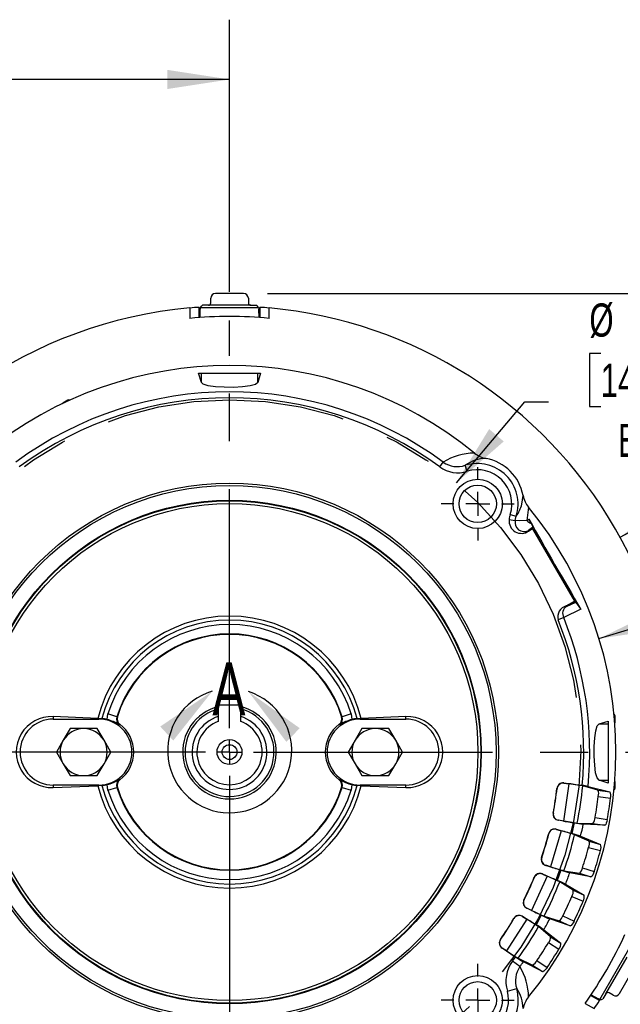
# Model space of a CAD drawing. Header units: inches. Extents: x 0 to 44, y 0 to 34.
# Tile 12 of 18: x 34.3 to 39.3, y 10.5 to 18.8. Entities that reach past the tile are written whole.
import ezdxf

# ---------------------------------------------------------------- set-up
doc = ezdxf.new("R2010")
doc.units = ezdxf.units.IN
doc.header["$LTSCALE"] = 4
doc.header["$MEASUREMENT"] = 0
doc.linetypes.add('CENTERX2', pattern=[0.8, 0.5, -0.1, 0.1, -0.1])
doc.layers.add('CENTER', color=40, linetype='CENTERX2')
doc.layers.add('DIMENSIONS', color=140, linetype='Continuous', lineweight=25)
doc.layers.add('TEXT', color=140, linetype='Continuous', lineweight=25)
doc.styles.add('SLDTEXTSTYLE0', font='TXT', dxfattribs={"width": 0.7})
doc.dimstyles.new('SLDDIMSTYLE1', dxfattribs={"dimtxt": 0.277778, "dimasz": 0.52, "dimexe": 0, "dimexo": 0.0625, "dimgap": 0.069444, "dimtad": 0, "dimtih": 1, "dimtoh": 1, "dimrnd": 1e-09, "dimzin": 12, "dimdsep": 46, "dimtxsty": 'SLDTEXTSTYLE0', "dimsah": 1, "dimcen": 0.09, "dimadec": 0, "dimazin": 3, "dimtfac": 1, "dimtofl": 0, "dimtmove": 0, "dimatfit": 3, "dimfxl": 0, "dimfrac": 2, "dimtolj": 1, "dimtzin": 12, "dimarcsym": 0})
doc.dimstyles.new('SLDDIMSTYLE2', dxfattribs={"dimtxt": 0.277778, "dimasz": 0.52, "dimexe": 0, "dimexo": 0.0625, "dimgap": 0.069444, "dimtad": 0, "dimtih": 1, "dimtoh": 1, "dimrnd": 1e-09, "dimzin": 4, "dimdsep": 46, "dimtxsty": 'SLDTEXTSTYLE0', "dimsah": 1, "dimcen": 0.09, "dimadec": 0, "dimazin": 1, "dimtfac": 1, "dimtofl": 0, "dimtmove": 0, "dimatfit": 3, "dimfxl": 0, "dimfrac": 2, "dimtolj": 1, "dimtzin": 12, "dimarcsym": 0})
doc.dimstyles.new('SLDDIMSTYLE5', dxfattribs={"dimtxt": 0.277778, "dimasz": 0.52, "dimexe": 0, "dimexo": 0.0625, "dimgap": 0.069444, "dimtad": 0, "dimtih": 1, "dimtoh": 1, "dimrnd": 1e-09, "dimzin": 12, "dimdsep": 46, "dimtxsty": 'SLDTEXTSTYLE0', "dimsah": 1, "dimcen": 0, "dimadec": 0, "dimazin": 3, "dimtfac": 1, "dimtofl": 0, "dimtmove": 0, "dimatfit": 3, "dimfxl": 0, "dimfrac": 2, "dimtolj": 1, "dimtzin": 12, "dimarcsym": 0})
doc.dimstyles.new('SLDDIMSTYLE6', dxfattribs={"dimtxt": 0.277778, "dimasz": 0.52, "dimexe": 0, "dimexo": 0.0625, "dimgap": 0.069444, "dimtad": 0, "dimtih": 1, "dimtoh": 1, "dimrnd": 1e-09, "dimzin": 12, "dimdsep": 46, "dimtxsty": 'SLDTEXTSTYLE0', "dimsah": 1, "dimcen": 0, "dimadec": 0, "dimazin": 3, "dimtfac": 1, "dimtofl": 0, "dimtmove": 0, "dimatfit": 3, "dimfxl": 0, "dimfrac": 2, "dimtolj": 1, "dimtzin": 12, "dimarcsym": 0})

# ---------------------------------------------------------------- blocks, each defined once
blk = doc.blocks.new('_D_11')
at = {"layer": 'DIMENSIONS'}
for p, q in [((39.1755, 15.9911), (39.0822, 15.9911)), ((39.0822, 15.9911), (39.0822, 15.5494)), ((40.2322, 15.9911), (40.3255, 15.9911)), ((40.3255, 15.9911), (40.3255, 15.5494)), ((37.9677, 14.9113), (38.5394, 15.5876)), ((38.5394, 15.5876), (38.7388, 15.5876)), ((39.0822, 15.5494), (39.1755, 15.5494)), ((40.3255, 15.5494), (40.2322, 15.5494))]:
    blk.add_line(p, q, dxfattribs=at)
blk.add_solid([(37.9677, 14.9113), (38.3645, 15.2567), (38.2423, 15.36)], dxfattribs=at)
at = {"layer": 'DIMENSIONS', "char_height": 0.27778, "attachment_point": 1, "style": 'SLDTEXTSTYLE0'}
for s, insert in [('%%c', (39.0812, 16.4114)), ('5.87', (39.5009, 16.4114)), ('149.2', (39.1755, 15.9074)), ('B.C.', (39.32, 15.4035))]:
    blk.add_mtext(s, dxfattribs=dict(at, insert=insert))
blk = doc.blocks.new('_D_17')
at = {"layer": 'DIMENSIONS'}
for p, q in [((39.3837, 12.6577), (41.0369, 12.6577)), ((40.5369, 12.6577), (40.5369, 11.4122)), ((40.1241, 10.9071), (40.0308, 10.9071)), ((40.0308, 10.9071), (40.0308, 10.4653)), ((40.9497, 10.9071), (41.0431, 10.9071)), ((41.0431, 10.9071), (41.0431, 10.4653)), ((40.0308, 10.4653), (40.1241, 10.4653)), ((41.0431, 10.4653), (40.9497, 10.4653)), ((40.5369, 9.1577), (40.5369, 10.4031)), ((39.5375, 9.1577), (41.0369, 9.1577))]:
    blk.add_line(p, q, dxfattribs=at)
for points in [[(40.5369, 12.6577), (40.4569, 12.1377), (40.6169, 12.1377)], [(40.5369, 9.1577), (40.6169, 9.6777), (40.4569, 9.6777)]]:
    blk.add_solid(points, dxfattribs=at)
at = {"layer": 'DIMENSIONS', "char_height": 0.27778, "attachment_point": 1, "style": 'SLDTEXTSTYLE0'}
for s, insert in [('3.50', (40.1241, 11.3274)), ('88.9', (40.1241, 10.8234))]:
    blk.add_mtext(s, dxfattribs=dict(at, insert=insert))
blk = doc.blocks.new('_D_18')
at = {"layer": 'DIMENSIONS'}
for p, q in [((36.388, 16.4942), (42.5283, 16.4942)), ((42.0283, 16.4942), (42.0283, 13.3305)), ((41.5, 12.8253), (41.4067, 12.8253)), ((41.4067, 12.8253), (41.4067, 12.3836)), ((42.5567, 12.8253), (42.65, 12.8253)), ((42.65, 12.8253), (42.65, 12.3836)), ((41.4067, 12.3836), (41.5, 12.3836)), ((42.65, 12.3836), (42.5567, 12.3836)), ((42.0283, 9.1577), (42.0283, 12.3214)), ((39.5375, 9.1577), (42.5283, 9.1577))]:
    blk.add_line(p, q, dxfattribs=at)
for points in [[(42.0283, 16.4942), (41.9483, 15.9742), (42.1083, 15.9742)], [(42.0283, 9.1577), (42.1083, 9.6777), (41.9483, 9.6777)]]:
    blk.add_solid(points, dxfattribs=at)
at = {"layer": 'DIMENSIONS', "char_height": 0.27778, "attachment_point": 1, "style": 'SLDTEXTSTYLE0'}
for s, insert in [('7.34', (41.6155, 13.2456)), ('186.3', (41.5, 12.7417))]:
    blk.add_mtext(s, dxfattribs=dict(at, insert=insert))
blk = doc.blocks.new('_D_19')
at = {"layer": 'DIMENSIONS'}
for p, q in [((39.161, 13.6071), (40.0523, 13.8808)), ((40.0523, 13.8808), (40.312, 13.8808)), ((40.4986, 13.8808), (40.4053, 13.8808)), ((40.4053, 13.8808), (40.4053, 13.4391)), ((41.5553, 13.8808), (41.6486, 13.8808)), ((41.6486, 13.8808), (41.6486, 13.4391)), ((40.4053, 13.4391), (40.4986, 13.4391)), ((41.6486, 13.4391), (41.5553, 13.4391))]:
    blk.add_line(p, q, dxfattribs=at)
blk.add_solid([(39.161, 13.6071), (39.6815, 13.6832), (39.6345, 13.8362)], dxfattribs=at)
at = {"layer": 'DIMENSIONS', "char_height": 0.27778, "attachment_point": 1, "style": 'SLDTEXTSTYLE0'}
for s, insert in [('%%c', (40.4043, 14.3011)), ('6.47', (40.824, 14.3011)), ('164.3', (40.4986, 13.7971))]:
    blk.add_mtext(s, dxfattribs=dict(at, insert=insert))
blk = doc.blocks.new('_D_20')
at = {"layer": 'DIMENSIONS'}
for p, q in [((39.3381, 14.4558), (40.1596, 14.9078)), ((40.1596, 14.9078), (40.312, 14.9078)), ((40.4986, 14.9078), (40.4053, 14.9078)), ((40.4053, 14.9078), (40.4053, 14.466)), ((41.5553, 14.9078), (41.6486, 14.9078)), ((41.6486, 14.9078), (41.6486, 14.466)), ((40.4053, 14.466), (40.4986, 14.466)), ((41.6486, 14.466), (41.5553, 14.466))]:
    blk.add_line(p, q, dxfattribs=at)
blk.add_solid([(39.3381, 14.4558), (39.8323, 14.6364), (39.7552, 14.7766)], dxfattribs=at)
at = {"layer": 'DIMENSIONS', "char_height": 0.27778, "attachment_point": 1, "style": 'SLDTEXTSTYLE0'}
for s, insert in [('%%c', (40.4043, 15.3281)), ('7.46', (40.824, 15.3281)), ('189.5', (40.4986, 14.8241))]:
    blk.add_mtext(s, dxfattribs=dict(at, insert=insert))
blk = doc.blocks.new('_D_21')
at = {"layer": 'DIMENSIONS'}
for p, q in [((30.1883, 12.7777), (30.1883, 18.7853)), ((36.0698, 16.508), (36.0698, 18.7853)), ((30.1883, 18.2853), (32.2242, 18.2853)), ((32.6007, 18.2847), (32.5074, 18.2847)), ((32.5074, 18.2847), (32.5074, 17.8429)), ((33.6574, 18.2847), (33.7507, 18.2847)), ((33.7507, 18.2847), (33.7507, 17.8429)), ((36.0698, 18.2853), (34.0339, 18.2853)), ((32.5074, 17.8429), (32.6007, 17.8429)), ((33.7507, 17.8429), (33.6574, 17.8429)), ((36.0698, 15.9716), (36.0698, 16.268)), ((30.1883, 11.354), (30.1883, 12.5377))]:
    blk.add_line(p, q, dxfattribs=at)
for points in [[(30.1883, 18.2853), (30.7083, 18.2053), (30.7083, 18.3653)], [(36.0698, 18.2853), (35.5498, 18.3653), (35.5498, 18.2053)]]:
    blk.add_solid(points, dxfattribs=at)
at = {"layer": 'DIMENSIONS', "char_height": 0.27778, "attachment_point": 1, "style": 'SLDTEXTSTYLE0'}
for s, insert in [('5.88', (32.7162, 18.705)), ('149.4', (32.6007, 18.201))]:
    blk.add_mtext(s, dxfattribs=dict(at, insert=insert))
blk = doc.blocks.new('SW_CENTERMARKSYMBOL_0')
at = {"layer": 'CENTER', "color": 0}
for p, q in [((0, 0.2), (0, 3.1139)), ((0, 0), (0, 0.1)), ((-0.2, 0), (-3.1139, 0)), ((0, 0), (-0.1, 0)), ((0, 0), (0, -0.1)), ((0, 0), (0.1, 0)), ((0.2, 0), (3.1139, 0)), ((0, -0.2), (0, -3.1139))]:
    blk.add_line(p, q, dxfattribs=at)
blk = doc.blocks.new('SW_CENTERMARKSYMBOL_2')
at = {"layer": 'CENTER', "color": 0}
for p, q in [((0, 0.2), (0, 0.3063)), ((0, 0), (0, 0.1)), ((-0.2, 0), (-0.3063, 0)), ((0, 0), (-0.1, 0)), ((0, 0), (0, -0.1)), ((0, 0), (0.1, 0)), ((0.2, 0), (0.3063, 0)), ((0, -0.2), (0, -0.3063))]:
    blk.add_line(p, q, dxfattribs=at)
blk = doc.blocks.new('SW_CENTERMARKSYMBOL_3')
at = {"layer": 'CENTER', "color": 0}
for p, q in [((0, 0.2), (0, 0.3063)), ((0, 0), (0, 0.1)), ((-0.2, 0), (-0.3063, 0)), ((0, 0), (-0.1, 0)), ((0, 0), (0, -0.1)), ((0, 0), (0.1, 0)), ((0.2, 0), (0.3063, 0)), ((0, -0.2), (0, -0.3063))]:
    blk.add_line(p, q, dxfattribs=at)

msp = doc.modelspace()

# ---------------------------------------------------------------- linework, layer by layer
for p, q in [((36.188, 16.4942), (35.9517, 16.4942)), ((35.8926, 16.3958), (35.8441, 16.3958)), ((36.247, 16.3958), (35.8926, 16.3958)), ((35.9123, 16.4154), (35.9123, 16.4549)), ((36.2273, 16.4549), (36.2273, 16.4154)), ((36.247, 16.3958), (36.2955, 16.3958)), ((35.7372, 16.3731), (35.7372, 16.2865)), ((35.8159, 16.2928), (35.8159, 16.3773)), ((35.8159, 16.3773), (35.8242, 16.3696)), ((35.8231, 16.2933), (35.8243, 16.3637)), ((35.8262, 16.3749), (35.8243, 16.3637)), ((36.3135, 16.3749), (35.8262, 16.3749)), ((36.3135, 16.3749), (36.3153, 16.3637)), ((36.3166, 16.2933), (36.3153, 16.3637)), ((36.3154, 16.3696), (36.3237, 16.3773)), ((36.3237, 16.3773), (36.3237, 16.2928)), ((36.4024, 16.2865), (36.4024, 16.3731)), ((35.8342, 15.7506), (35.8105, 15.827)), ((35.8105, 15.827), (35.8342, 15.827)), ((35.8342, 15.7506), (35.8342, 15.827)), ((35.8342, 15.827), (36.3055, 15.827)), ((36.3291, 15.827), (36.3055, 15.7506)), ((36.3055, 15.7506), (36.3055, 15.827)), ((36.3055, 15.827), (36.3291, 15.827)), ((34.7165, 15.6017), (34.6747, 15.5776)), ((34.6754, 15.5774), (34.6747, 15.5776)), ((34.7163, 15.601), (34.6754, 15.5774)), ((34.7163, 15.601), (34.7165, 15.6017)), ((37.8291, 15.0432), (37.8586, 15.0833)), ((38.0583, 15.0065), (38.0427, 15.0568)), ((38.5164, 14.7317), (38.5263, 14.8043)), ((38.5715, 14.7065), (38.5583, 14.596)), ((38.409, 14.6026), (38.4608, 14.5956)), ((38.4187, 14.6462), (38.469, 14.6306)), ((38.4608, 14.5956), (38.469, 14.6306)), ((38.5583, 14.596), (38.5743, 14.607)), ((38.6054, 14.5376), (38.5714, 14.5119)), ((38.5714, 14.5119), (38.6035, 14.5304)), ((38.5741, 14.5073), (38.5714, 14.5119)), ((38.6058, 14.5257), (38.5741, 14.5073)), ((38.6054, 14.5376), (38.6035, 14.5304)), ((38.6058, 14.5257), (38.9556, 13.9199)), ((39.0102, 13.852), (38.8658, 13.7828)), ((38.8874, 13.8805), (38.9556, 13.9199)), ((38.89, 13.876), (38.8874, 13.8805)), ((38.9585, 13.9155), (38.89, 13.876)), ((38.89, 13.876), (38.9673, 13.9131)), ((38.9585, 13.9155), (38.9673, 13.9131)), ((38.8658, 13.7828), (38.8196, 13.7642)), ((39.1175, 13.7297), (39.1172, 13.7291)), ((35.9761, 13.0495), (35.9761, 12.9142)), ((36.1636, 13.0495), (35.9761, 13.0495)), ((36.1636, 12.9142), (36.1636, 13.0495)), ((34.9673, 12.939), (34.5934, 12.954)), ((34.5934, 12.954), (34.5934, 12.9333)), ((34.9773, 12.9387), (34.9673, 12.939)), ((34.9773, 12.9333), (34.9773, 12.9387)), ((34.9773, 12.9387), (35.0012, 12.9373)), ((35.0457, 12.9299), (35.0519, 12.9768)), ((35.1267, 12.9533), (35.0519, 12.9768)), ((35.1316, 12.9551), (35.1267, 12.9533)), ((37.0129, 12.9533), (37.0081, 12.9551)), ((37.0878, 12.9768), (37.0129, 12.9533)), ((37.0878, 12.9768), (37.0939, 12.9299)), ((37.1384, 12.9373), (37.1623, 12.9387)), ((37.1724, 12.939), (37.1623, 12.9387)), ((37.1623, 12.9387), (37.1623, 12.9333)), ((37.5462, 12.954), (37.1724, 12.939)), ((37.5462, 12.9333), (37.5462, 12.954)), ((39.2876, 12.9738), (39.2871, 12.9733)), ((39.2956, 12.9571), (39.2961, 12.9576)), ((39.2956, 12.9099), (39.2956, 12.9571)), ((39.2961, 12.9094), (39.2961, 12.9576)), ((34.5934, 12.9333), (34.9773, 12.9333)), ((34.7357, 12.8545), (34.6789, 12.7561)), ((34.8493, 12.8545), (34.7357, 12.8545)), ((34.963, 12.8545), (34.8493, 12.8545)), ((35.0198, 12.7561), (34.963, 12.8545)), ((35.1479, 12.8884), (35.1523, 12.8903)), ((36.9873, 12.8903), (36.9917, 12.8884)), ((37.1766, 12.8545), (37.1198, 12.7561)), ((37.1623, 12.9333), (37.5462, 12.9333)), ((37.2903, 12.8545), (37.1766, 12.8545)), ((37.4039, 12.8545), (37.2903, 12.8545)), ((37.4608, 12.7561), (37.4039, 12.8545)), ((39.1627, 12.8933), (39.2391, 12.9169)), ((39.1627, 12.8933), (39.2391, 12.8933)), ((39.2391, 12.9169), (39.2391, 12.8933)), ((39.2391, 12.8933), (39.2391, 12.422)), ((39.2956, 12.9099), (39.2961, 12.9094)), ((34.6789, 12.7561), (34.622, 12.6577)), ((35.0766, 12.6577), (35.0198, 12.7561)), ((37.1198, 12.7561), (37.063, 12.6577)), ((37.5176, 12.6577), (37.4608, 12.7561)), ((34.622, 12.6577), (34.6789, 12.5592)), ((35.0198, 12.5592), (35.0766, 12.6577)), ((37.063, 12.6577), (37.1198, 12.5592)), ((37.4608, 12.5592), (37.5176, 12.6577)), ((34.6789, 12.5592), (34.7357, 12.4608)), ((34.963, 12.4608), (35.0198, 12.5592)), ((37.1198, 12.5592), (37.1766, 12.4608)), ((37.4039, 12.4608), (37.4608, 12.5592)), ((34.7357, 12.4608), (34.8493, 12.4608)), ((34.8493, 12.4608), (34.963, 12.4608)), ((37.1766, 12.4608), (37.2903, 12.4608)), ((37.2903, 12.4608), (37.4039, 12.4608)), ((34.5934, 12.3821), (34.5934, 12.3613)), ((34.9773, 12.3821), (34.5934, 12.3821)), ((34.5934, 12.3613), (34.9673, 12.3763)), ((34.9673, 12.3763), (34.9773, 12.3767)), ((34.9773, 12.3767), (34.9773, 12.3821)), ((35.0012, 12.378), (34.9773, 12.3767)), ((35.0519, 12.3385), (35.0457, 12.3854)), ((35.0519, 12.3385), (35.1267, 12.362)), ((35.1267, 12.362), (35.1316, 12.3603)), ((35.1523, 12.425), (35.1479, 12.4269)), ((36.9917, 12.4269), (36.9873, 12.425)), ((37.0129, 12.362), (37.0081, 12.3603)), ((37.0129, 12.362), (37.0878, 12.3385)), ((37.0939, 12.3854), (37.0878, 12.3385)), ((37.1623, 12.3767), (37.1384, 12.378)), ((37.1623, 12.3821), (37.1623, 12.3767)), ((37.5462, 12.3821), (37.1623, 12.3821)), ((37.1623, 12.3767), (37.1724, 12.3763)), ((37.1724, 12.3763), (37.5462, 12.3613)), ((37.5462, 12.3613), (37.5462, 12.3821)), ((38.9101, 12.3926), (38.8635, 12.0808)), ((38.867, 12.3993), (38.8679, 12.3981)), ((38.867, 12.3993), (39.0208, 12.379)), ((38.8679, 12.3981), (38.9101, 12.3926)), ((39.1525, 12.3386), (39.0253, 12.3748)), ((39.07, 12.3706), (39.2519, 12.3255)), ((39.2391, 12.3984), (39.1627, 12.422)), ((39.1627, 12.422), (39.2391, 12.422)), ((39.2391, 12.422), (39.2391, 12.3984)), ((39.2956, 12.4054), (39.2961, 12.4059)), ((39.2956, 12.3582), (39.2956, 12.4054)), ((39.2956, 12.3582), (39.2961, 12.3577)), ((39.2961, 12.3577), (39.2961, 12.4059)), ((38.8104, 12.353), (38.8095, 12.3542)), ((39.1525, 12.3386), (39.2519, 12.3255)), ((39.1555, 12.2866), (39.2576, 12.2731)), ((38.7785, 12.1469), (38.7797, 12.1477)), ((39.1292, 12.1104), (39.2308, 12.0934)), ((38.8215, 12.0878), (38.8203, 12.0869)), ((38.9532, 12.0647), (38.8203, 12.0869)), ((38.8635, 12.0808), (38.8215, 12.0878)), ((38.9532, 12.0647), (38.9337, 11.9765)), ((38.9788, 12.0641), (39.1111, 12.0615)), ((39.21, 12.045), (39.03, 12.0546)), ((39.1111, 12.0615), (39.21, 12.045)), ((38.7413, 11.9746), (38.7406, 11.9758)), ((38.8456, 11.9998), (38.756, 11.6976)), ((38.8038, 12.0125), (38.8046, 12.0112)), ((38.8038, 12.0125), (38.9337, 11.9765)), ((38.8046, 12.0112), (38.8456, 11.9998)), ((39.0781, 11.9126), (38.9572, 11.9662)), ((39.0075, 11.9532), (39.1747, 11.8858)), ((39.0781, 11.9126), (39.1747, 11.8858)), ((39.0739, 11.8607), (39.1731, 11.8332)), ((38.6811, 11.7749), (38.6824, 11.7755)), ((38.7155, 11.7104), (38.7141, 11.7097)), ((38.8426, 11.6692), (38.7141, 11.7097)), ((38.756, 11.6976), (38.7155, 11.7104)), ((38.727, 11.6199), (38.5963, 11.3331)), ((38.6874, 11.6383), (38.688, 11.6369)), ((38.6874, 11.6383), (38.811, 11.5845)), ((38.688, 11.6369), (38.727, 11.6199)), ((38.8426, 11.6692), (38.811, 11.5845)), ((38.8679, 11.665), (38.9985, 11.6441)), ((39.0942, 11.6139), (38.9172, 11.6485)), ((38.9985, 11.6441), (39.0942, 11.6139)), ((39.0233, 11.6899), (39.1215, 11.659)), ((38.6203, 11.6094), (38.6197, 11.6108)), ((38.9451, 11.5012), (38.8328, 11.5711)), ((38.8809, 11.5512), (39.0371, 11.4612)), ((38.9451, 11.5012), (39.0371, 11.4612)), ((38.5328, 11.4201), (38.5342, 11.4205)), ((38.9337, 11.4504), (39.0281, 11.4093)), ((38.5579, 11.3514), (38.5565, 11.3509)), ((38.6781, 11.2929), (38.5565, 11.3509)), ((38.5963, 11.3331), (38.5579, 11.3514)), ((38.6781, 11.2929), (38.635, 11.2135)), ((38.8598, 11.2883), (38.9528, 11.244)), ((38.5567, 11.2602), (38.3874, 10.9943)), ((38.4496, 11.2647), (38.4492, 11.2661)), ((38.5201, 11.2839), (38.5204, 11.2825)), ((38.5201, 11.2839), (38.635, 11.2135)), ((38.5204, 11.2825), (38.5567, 11.2602)), ((38.7025, 11.2852), (38.829, 11.2463)), ((38.9195, 11.2032), (38.7491, 11.262)), ((38.829, 11.2463), (38.9195, 11.2032)), ((38.7562, 11.1123), (38.6547, 11.1972)), ((38.6995, 11.1708), (38.8417, 11.0599)), ((38.3366, 11.0893), (38.338, 11.0896)), ((38.7378, 11.0636), (38.8256, 11.0098)), ((38.7562, 11.1123), (38.8417, 11.0599)), ((38.3519, 11.0178), (38.3504, 11.0176)), ((38.4628, 10.9432), (38.3504, 11.0176)), ((38.3874, 10.9943), (38.3519, 11.0178)), ((39.1672, 10.588), (39.4109, 11.01)), ((38.4374, 10.9083), (38.4628, 10.9432)), ((38.4994, 10.8624), (38.4374, 10.9083)), ((38.4859, 10.9322), (38.6057, 10.8761)), ((38.6893, 10.8207), (38.5288, 10.9027)), ((38.6057, 10.8761), (38.6893, 10.8207)), ((38.6421, 10.9133), (38.728, 10.8565)), ((39.2185, 10.6352), (39.3957, 10.9421)), ((39.3333, 10.6371), (39.4514, 10.8417)), ((38.3948, 10.657), (38.4725, 10.6797)), ((39.2185, 10.6352), (39.1942, 10.5931)), ((39.2796, 10.6227), (39.2454, 10.6424)), ((39.0462, 10.5552), (39.1212, 10.5119)), ((39.1642, 10.578), (39.091, 10.6202)), ((39.095, 10.6262), (39.1566, 10.592)), ((39.1672, 10.588), (39.1566, 10.592)), ((39.1616, 10.589), (39.1642, 10.578))]:
    msp.add_line(p, q)
at = {"flags": 128}
for points in [[(35.8262, 16.3749), (35.8352, 16.3885), (35.8441, 16.3958)], [(36.3135, 16.3749), (36.3045, 16.3885), (36.2955, 16.3958)], [(36.3055, 15.7506), (36.2865, 15.734), (36.2421, 15.7212), (36.1783, 15.713), (36.103, 15.7091), (36.0245, 15.7095), (35.9512, 15.7139), (35.8911, 15.7225), (35.8505, 15.7353), (35.8342, 15.7506)], [(38.5583, 14.596), (38.4972, 14.5937), (38.4608, 14.5956)], [(38.594, 14.5699), (38.6036, 14.5477), (38.6054, 14.5376)], [(39.1627, 12.422), (39.1461, 12.441), (39.1333, 12.4854), (39.1251, 12.5491), (39.1213, 12.6244), (39.1216, 12.703), (39.126, 12.7763), (39.1346, 12.8364), (39.1474, 12.877), (39.1627, 12.8933)], [(39.2308, 12.0934), (39.2272, 12.0771), (39.2227, 12.063), (39.2177, 12.0522), (39.2128, 12.046), (39.21, 12.045)], [(39.1215, 11.659), (39.1157, 11.6434), (39.1092, 11.63), (39.1028, 11.62), (39.0971, 11.6146), (39.0942, 11.6139)], [(38.9528, 11.244), (38.9449, 11.2294), (38.9366, 11.217), (38.9289, 11.208), (38.9225, 11.2034), (38.9195, 11.2032)], [(38.728, 10.8565), (38.7181, 10.8431), (38.7082, 10.832), (38.6993, 10.8242), (38.6923, 10.8205), (38.6893, 10.8207)], [(39.1672, 10.588), (39.1835, 10.589), (39.1942, 10.5931)]]:
    msp.add_lwpolyline(points, dxfattribs=at)
for centre, radius in [((38.1466, 14.7344), 0.2063), ((36.0698, 12.6577), 2.25), ((36.0698, 12.6577), 2.2303), ((38.1466, 14.7344), 0.1562), ((36.0698, 12.6577), 2.1063), ((36.0698, 12.6577), 2.1015), ((36.0698, 12.6577), 2.0788), ((36.0698, 12.6577), 0.1043), ((36.0698, 12.6577), 0.062), ((38.1466, 10.5809), 0.2063), ((38.1466, 10.5809), 0.1562)]:
    msp.add_circle(centre, radius)
for centre, radius, start, end in [((36.0698, 12.6577), 3.7303, 95.11553, 155.04033), ((35.805, 15.8412), 0.5362, 88.83578, 97.26546), ((36.3251, 15.663), 0.7143, 83.78651, 90.11225), ((36.0698, 12.6577), 3.7303, 335.11553, 84.88447), ((36.0698, 12.6577), 3.644, 84.76299, 95.23701), ((36.0698, 12.6577), 3.2336, 50.683, 129.317), ((36.0698, 12.6577), 3.0139, 53.59269, 126.40731), ((36.0698, 12.6577), 2.9641, 53.59269, 126.40731), ((34.7261, 15.584), 0.0197, 64.58871, 120.00532), ((34.7263, 15.5847), 0.0197, 64.49834, 120.00542), ((38.1218, 14.6661), 0.4933, 90.36388, 122.24497), ((38.2563, 15.3285), 0.2181, 230.86962, 259.48127), ((37.9771, 15.2535), 0.2073, 235.1586, 288.4555), ((38.2208, 14.809), 0.3052, 90.80959, 125.6996), ((38.1438, 14.7317), 0.3893, 10.75999, 79.24001), ((37.9801, 15.2518), 0.2575, 234.10622, 287.69879), ((38.1438, 14.7317), 0.3405, 342.72714, 107.27286), ((38.1438, 14.7317), 0.2879, 342.72714, 107.27286), ((38.742, 14.8448), 0.2195, 190.61518, 219.03393), ((38.2214, 14.8085), 0.3049, 324.29218, 345.40172), ((36.0698, 12.6577), 3.2336, 320.683, 39.317), ((38.5131, 14.5922), 0.1046, 174.32572, 305.68862), ((38.6738, 14.5668), 0.2672, 162.7085, 172.2975), ((38.5349, 14.5786), 0.076, 167.09325, 298.66715), ((38.6217, 14.645), 0.08, 217.67222, 249.72237), ((37.9048, 14.2283), 0.7691, 26.36338, 29.49095), ((72.2802, 33.5637), 38.671, 209.35413, 210.64587), ((38.9117, 13.7885), 0.0952, 104.77444, 194.7814), ((38.9266, 13.8168), 0.0696, 121.72168, 209.16019), ((38.7106, 13.6876), 0.3417, 28.73738, 41.28976), ((36.0698, 12.6577), 1.1379, 14.31493, 165.68507), ((36.0698, 12.6577), 1.1046, 90, 165.33355), ((36.0698, 12.6577), 1.1046, 14.66645, 90), ((36.0698, 12.6577), 2.9641, 354.60592, 21.92065), ((36.0698, 12.6577), 3.0139, 354.53532, 21.92065), ((36.0698, 12.6577), 1.0668, 90, 162.59243), ((36.0698, 12.6577), 1.0668, 17.40757, 90), ((36.0698, 12.6577), 0.9884, 17.40757, 162.59243), ((36.0698, 12.6577), 0.9843, 17.58786, 162.41214), ((36.0698, 12.6577), 0.3917, 103.84502, 270), ((36.0698, 12.6577), 0.372, 180, 75.40661), ((36.0698, 12.6577), 0.372, 104.59339, 180), ((36.0698, 12.6577), 0.3917, 270, 76.15498), ((34.5821, 12.6577), 0.2966, 87.80558, 272.19442), ((34.9773, 12.6577), 0.2807, 75.89641, 85.11138), ((35.182, 12.9355), 0.0581, 162.07382, 234.04663), ((35.1876, 12.9373), 0.0588, 162.38482, 233.07454), ((36.0698, 12.6577), 0.3125, 107.45571, 72.54429), ((36.952, 12.9373), 0.0588, 306.92546, 17.61517), ((36.9576, 12.9355), 0.0581, 305.95337, 17.92619), ((37.1623, 12.6577), 0.2807, 94.88862, 104.10359), ((37.5576, 12.6577), 0.2966, 267.80558, 92.19442), ((39.2764, 12.9576), 0.0197, 359.99427, 55.50196), ((34.5934, 12.6577), 0.2756, 90, 270), ((34.8493, 12.6577), 0.1969, 90, 150), ((34.8493, 12.6577), 0.1969, 30, 90), ((34.9773, 12.6577), 0.2756, 270, 90), ((34.947, 12.54), 0.4022, 60.03834, 75.79948), ((34.9773, 12.6577), 0.2911, 306.95277, 53.04723), ((36.0698, 12.6577), 0.2731, 110.0724, 69.9276), ((37.1623, 12.6577), 0.2911, 126.95277, 233.04723), ((37.1623, 12.6577), 0.2756, 90, 270), ((37.1926, 12.54), 0.4022, 104.20052, 119.96166), ((37.2903, 12.6577), 0.1969, 90, 150), ((37.2903, 12.6577), 0.1969, 30, 90), ((37.5462, 12.6577), 0.2756, 270, 90), ((34.8493, 12.6577), 0.1969, 150, 210), ((34.8493, 12.6577), 0.1969, 330, 30), ((37.2903, 12.6577), 0.1969, 150, 210), ((37.2903, 12.6577), 0.1969, 330, 30), ((34.8493, 12.6577), 0.1969, 210, 270), ((34.8493, 12.6577), 0.1969, 270, 330), ((37.2903, 12.6577), 0.1969, 210, 270), ((37.2903, 12.6577), 0.1969, 270, 330), ((36.0698, 12.6577), 1.1379, 194.31493, 345.68507), ((34.9773, 12.6577), 0.2807, 274.88862, 284.10359), ((36.0698, 12.6577), 1.1046, 194.66645, 345.33355), ((34.947, 12.7753), 0.4022, 284.20052, 299.96166), ((35.182, 12.3799), 0.0581, 125.95337, 197.92619), ((36.0698, 12.6577), 0.9884, 197.40757, 342.59243), ((35.1876, 12.378), 0.0588, 126.92546, 197.61517), ((36.0698, 12.6577), 0.9843, 197.58786, 342.41214), ((36.952, 12.378), 0.0588, 342.38482, 53.07454), ((36.9576, 12.3799), 0.0581, 342.07382, 54.04663), ((37.1926, 12.7753), 0.4022, 240.03834, 255.79948), ((37.1623, 12.6577), 0.2807, 255.89641, 265.11138), ((38.8603, 12.3485), 0.0512, 82.4941, 173.6847), ((38.8612, 12.3474), 0.0512, 82.49382, 173.6635), ((38.6756, 10.4871), 1.9198, 79.50416, 82.98208), ((36.0698, 12.6577), 2.969, 348.46679, 354.53321), ((38.9436, 11.7764), 0.6075, 77.98522, 82.69546), ((39.2759, 12.3582), 0.0197, 304.58871, 0.00532), ((39.2764, 12.3577), 0.0197, 304.49834, 0.00542), ((36.0698, 12.6577), 1.0668, 197.40757, 342.59243), ((36.0698, 12.6577), 2.7564, 349.32121, 353.67879), ((36.0698, 12.6577), 2.7575, 349.34267, 353.65733), ((36.0698, 12.6577), 3.108, 349.85776, 353.14224), ((39.0862, 12.3086), 0.0728, 342.35053, 24.30698), ((39.1823, 12.2914), 0.0775, 346.34221, 26.06099), ((36.0698, 12.6577), 3.2109, 349.87836, 353.12164), ((38.8288, 12.1374), 0.0512, 169.31525, 260.50593), ((38.83, 12.1382), 0.0512, 169.33672, 260.50604), ((39.0344, 12.1177), 0.0951, 323.77785, 355.56463), ((39.1045, 13.3378), 1.2799, 259.14796, 264.3658), ((39.1646, 13.3712), 1.3235, 260.80922, 264.16042), ((36.0698, 12.6577), 3.021, 346.51541, 348.48459), ((36.0698, 12.6577), 2.7564, 341.32121, 345.67879), ((36.0698, 12.6577), 2.7575, 341.34267, 345.65733), ((38.7901, 11.9632), 0.0512, 74.4941, 165.6847), ((38.7909, 11.9619), 0.0512, 74.49382, 165.6635), ((38.3481, 10.1456), 1.9198, 71.50416, 74.98208), ((36.0698, 12.6577), 2.969, 340.46679, 346.53321), ((38.6631, 10.9888), 1.0241, 70.34951, 74.68085), ((39.0083, 11.8922), 0.0728, 334.35053, 16.30698), ((39.101, 11.8618), 0.0775, 338.34221, 18.06099), ((36.0698, 12.6577), 3.108, 341.85776, 345.14224), ((36.0698, 12.6577), 3.2109, 341.87836, 345.12164), ((38.7295, 11.7585), 0.0512, 161.31525, 252.50593), ((38.7308, 11.7592), 0.0512, 161.33672, 252.50604), ((38.667, 11.5914), 0.0512, 66.4941, 157.6847), ((38.6676, 11.59), 0.0512, 66.49382, 157.6635), ((37.9763, 9.853), 1.9198, 63.50416, 66.98208), ((39.1696, 12.9088), 1.2799, 251.14796, 256.3658), ((39.2338, 12.9335), 1.3235, 252.80922, 256.16042), ((36.0698, 12.6577), 3.021, 338.51541, 340.48459), ((38.9304, 11.7104), 0.0951, 315.77785, 347.56463), ((36.0698, 12.6577), 2.7564, 333.32121, 337.67879), ((36.0698, 12.6577), 2.7575, 333.34267, 337.65733), ((36.0698, 12.6577), 2.969, 332.46679, 338.53321), ((38.4056, 10.6441), 1.0241, 62.34951, 66.68085), ((38.8731, 11.4907), 0.0728, 326.35053, 8.30698), ((38.9608, 11.4477), 0.0775, 330.34221, 10.06099), ((38.5785, 11.3971), 0.0512, 153.31525, 244.50593), ((38.5799, 11.3976), 0.0512, 153.33672, 244.50604), ((36.0698, 12.6577), 3.108, 333.85776, 337.14224), ((36.0698, 12.6577), 3.2109, 333.87836, 337.12164), ((38.4933, 11.2403), 0.0512, 58.4941, 149.6847), ((38.4937, 11.2388), 0.0512, 58.49382, 149.6635), ((39.1744, 12.4749), 1.2799, 243.14796, 248.3658), ((39.2414, 12.4905), 1.3235, 244.80922, 248.16042), ((38.7707, 11.3215), 0.0951, 307.77785, 339.56463), ((36.0698, 12.6577), 2.7564, 325.32121, 329.67879), ((36.0698, 12.6577), 2.7575, 325.34267, 329.65733), ((37.5675, 9.6149), 1.9198, 55.50416, 58.98208), ((38.1027, 10.3386), 1.0241, 54.34951, 58.68085), ((36.0698, 12.6577), 3.021, 330.51541, 332.48459), ((36.0698, 12.6577), 2.969, 324.46679, 330.53321), ((36.0698, 12.6577), 3.644, 324.76299, 335.23701), ((38.3786, 11.0602), 0.0512, 145.31525, 236.50593), ((38.3801, 11.0605), 0.0512, 145.33672, 236.50604), ((36.0698, 12.6577), 3.108, 325.85776, 329.14224), ((38.6835, 11.1119), 0.0728, 318.35053, 0.30698), ((38.7643, 11.0571), 0.0775, 322.34221, 2.06099), ((39.1187, 12.0446), 1.2799, 235.14796, 240.3658), ((36.0698, 12.6577), 3.2109, 325.87836, 329.12164), ((38.6695, 10.7397), 0.2869, 144.01158, 196.74832), ((39.1873, 12.0507), 1.3235, 236.80922, 240.16042), ((36.0698, 12.6577), 3.021, 323.53873, 324.48459), ((38.5585, 10.9586), 0.0951, 299.77785, 331.56463), ((38.6724, 10.7436), 0.2098, 145.51786, 197.72301), ((38.0789, 10.6058), 0.4927, 0.35027, 31.3877), ((38.1438, 10.5837), 0.3425, 253.71576, 16.28424), ((38.1438, 10.5837), 0.2614, 253.71576, 16.28424), ((38.221, 10.5066), 0.3054, 0.81765, 34.52481), ((38.7407, 10.4712), 0.2181, 140.86955, 169.48139), ((38.5449, 10.9339), 0.7143, 323.78651, 330.11225)]:
    msp.add_arc(centre, radius, start, end)
for centre, major_axis, ratio, start_param, end_param in [((35.9518, 16.4548), (0.0279, -0.0279), 0.997265, 2.357564, 3.925621), ((36.1879, 16.4548), (-0.0279, -0.0279), 0.997265, 2.357564, 3.925621), ((35.8926, 16.4154), (0.0187, -0.0062), 0.998478, 5.034353, 6.604236), ((36.247, 16.4154), (-0.0187, -0.0062), 0.998478, 5.962135, 7.532018), ((34.6846, 15.5605), (0.019, -0.0051), 0.999315, 2.356537, 2.789842), ((34.6853, 15.5604), (0.019, -0.0051), 0.999315, 2.356537, 2.737882), ((38.6232, 14.4963), (-0.0197, 0.0341), 0.017455, 0.017453, 0.523599), ((38.9388, 13.9496), (-0.0197, 0.0341), 0.017455, 2.617994, 3.124139), ((39.2759, 12.91), (0.0139, -0.0139), 0.999315, 0.403549, 0.785056), ((39.2764, 12.9094), (0.0139, -0.0139), 0.999315, 0.351604, 0.785056), ((39.2759, 12.4054), (-0.0139, -0.0139), 0.999315, 2.356537, 2.738079), ((39.2764, 12.4059), (-0.0139, -0.0139), 0.999315, 2.356537, 2.790021), ((39.2356, 10.6253), (0.004, 0.0193), 0.998478, 5.962135, 7.532018), ((39.2992, 10.6569), (-0.0102, 0.0381), 0.997265, 2.357564, 3.925621)]:
    msp.add_ellipse(centre, major_axis=major_axis, ratio=ratio, start_param=start_param, end_param=end_param)
at = {"layer": 'CENTER'}
msp.add_circle((36.0715, 12.6684), 2.937, dxfattribs=at)
at = {"layer": 'TEXT'}
msp.add_arc((36.0715, 12.6684), 0.5192, 106.27864, 72.35712, dxfattribs=at)
for points in [[(35.926, 13.1668), (35.4905, 12.8715), (35.5994, 12.7543)], [(36.2289, 13.1631), (36.5456, 12.743), (36.6572, 12.8577)]]:
    msp.add_solid(points, dxfattribs=at)

# ---------------------------------------------------------------- block references
at = {"layer": 'CENTER'}
for name, p in [('SW_CENTERMARKSYMBOL_0', (36.0698, 12.6577)), ('SW_CENTERMARKSYMBOL_2', (38.1466, 14.7344)), ('SW_CENTERMARKSYMBOL_3', (38.1466, 10.5809))]:
    msp.add_blockref(name, p, dxfattribs=at)

# ---------------------------------------------------------------- texts
at = {"layer": 'TEXT', "insert": (35.926, 13.4089), "char_height": 0.4444, "attachment_point": 1, "style": 'SLDTEXTSTYLE0'}
msp.add_mtext('A', dxfattribs=at)

# ---------------------------------------------------------------- dimensions: what is measured, and where the dimension line sits
at = {"layer": 'DIMENSIONS'}
dim = msp.add_linear_dim(base=(30.1883, 18.2853), p1=(36.0698, 15.7716), p2=(30.1883, 11.154), dimstyle='SLDDIMSTYLE1', dxfattribs=at)
dim.commit()
dim.dimension.update_dxf_attribs({"geometry": '_D_21', "text_midpoint": (33.1291, 18.2853), "dimtype": 160})
for base, p2, dimstyle, picture, middle in [((42.0283, 16.4942), (36.188, 16.4942), 'SLDDIMSTYLE1', '_D_18', (42.0283, 12.8259)), ((40.5369, 12.6577), (39.1837, 12.6577), 'SLDDIMSTYLE2', '_D_17', (40.5369, 10.9077))]:
    dim = msp.add_linear_dim(base=base, p1=(39.3375, 9.1577), p2=p2, angle=90, dimstyle=dimstyle, dxfattribs=at)
    dim.commit()
    dim.dimension.update_dxf_attribs({"geometry": picture, "text_midpoint": middle, "dimtype": 160})
dim = msp.add_diameter_dim_2p(p1=(34.1754, 10.4255), p2=(37.9677, 14.9113), text='<>\\PB.C.', dimstyle='SLDDIMSTYLE5', dxfattribs=at)
dim.commit()
dim.dimension.update_dxf_attribs({"geometry": '_D_11', "text_midpoint": (39.7038, 15.7702), "dimtype": 163})
for p1, p2, picture, middle in [((32.8015, 10.8595), (39.3381, 14.4558), '_D_20', (41.0269, 14.9078)), ((32.9787, 11.7083), (39.161, 13.6071), '_D_19', (41.0269, 13.8808))]:
    dim = msp.add_diameter_dim_2p(p1=p1, p2=p2, dimstyle='SLDDIMSTYLE6', dxfattribs=at)
    dim.commit()
    dim.dimension.update_dxf_attribs({"geometry": picture, "text_midpoint": middle, "dimtype": 163})

doc.saveas('drawing.dxf')
